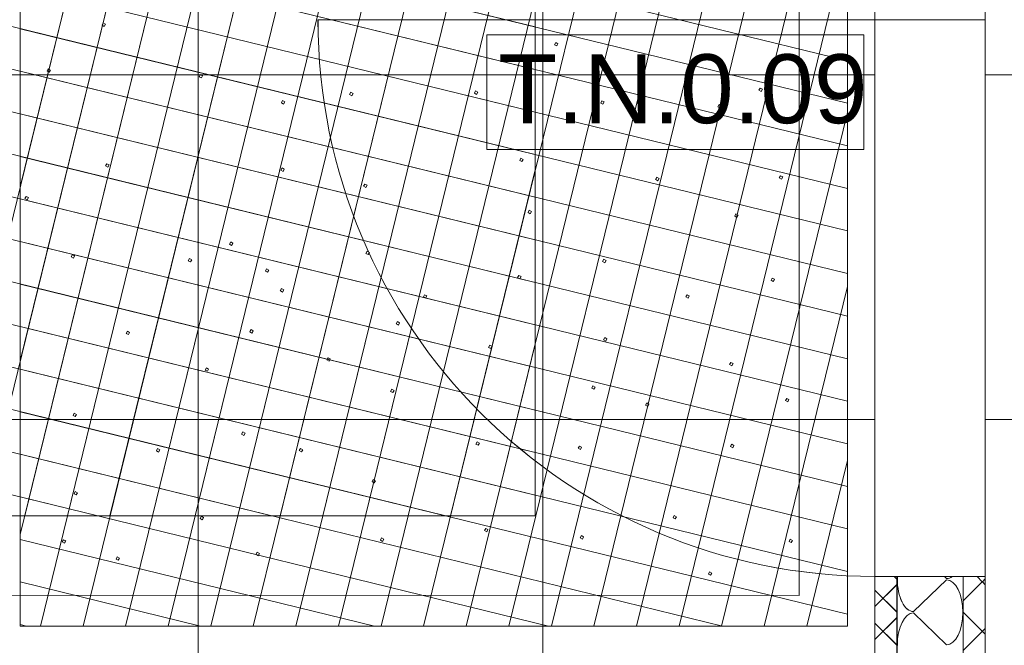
# Model space of a CAD drawing. Extents: x 229 to 926, y 37 to 878.
# Tile 190 of 201: x 522 to 558, y 697 to 719. Entities that reach past the tile are written whole.
import ezdxf
from ezdxf.lldxf.tags import DXFTag

# ---------------------------------------------------------------- set-up
doc = ezdxf.new("R2010")
doc.units = 0
doc.layers.get('0').update_dxf_attribs({"linetype": 'fein_strichliert', "lineweight": 13})
for name, color, linetype, lineweight in [('Axen', 7, 'Continuous', 25), ('Axen-A03CP9SWA9', 7, 'Continuous', 25), ('Beschriftung', 7, 'Continuous', 25), ('Beschriftung-A03CP9SUA9', 7, 'Continuous', 25), ('Bewegungsfläche', 7, 'Continuous', 25), ('Boden', 7, 'Continuous', 25), ('Boden-A03CP9SVA9', 7, 'Continuous', 25), ('Deckenspiegel', 7, 'Continuous', 25), ('Fullfläche', 7, 'Continuous', 25), ('Fullfläche-A03CP9SXA9', 7, 'Continuous', 25), ('Türen', 7, 'Continuous', 25), ('Türen-A03CP9T1A9', 7, 'Continuous', 25), ('Wände', 7, 'Continuous', 25), ('Wände-A03CP9T2A9', 7, 'Continuous', 25)]:
    doc.layers.add(name, color=color, linetype=linetype, lineweight=lineweight)
doc.styles.get("Standard").update_dxf_attribs({"font": 'arial.ttf'})
tags = doc.linetypes.add('ALL_S25', pattern=[0.001, 0, -0.001]).pattern_tags.tags
tags[6:7] = [DXFTag(74, 4), DXFTag(75, 0), DXFTag(340, '0'), DXFTag(46, 1.0), DXFTag(50, 0.0), DXFTag(44, 0.0), DXFTag(45, 0.0)]
tags[4:5] = [DXFTag(74, 4), DXFTag(75, 0), DXFTag(340, '0'), DXFTag(46, 1.0), DXFTag(50, 0.0), DXFTag(44, 0.0), DXFTag(45, 0.0)]
tags = doc.linetypes.add('ALL_S25-A03CP9T4A9', pattern=[0.001, 0, -0.001]).pattern_tags.tags
tags[6:7] = [DXFTag(74, 4), DXFTag(75, 0), DXFTag(340, '0'), DXFTag(46, 1.0), DXFTag(50, 0.0), DXFTag(44, 0.0), DXFTag(45, 0.0)]
tags[4:5] = [DXFTag(74, 4), DXFTag(75, 0), DXFTag(340, '0'), DXFTag(46, 1.0), DXFTag(50, 0.0), DXFTag(44, 0.0), DXFTag(45, 0.0)]
tags = doc.linetypes.add('fein_strichliert', pattern=[4, 1, -2, 1]).pattern_tags.tags
tags[8:9] = [DXFTag(74, 4), DXFTag(75, 0), DXFTag(340, '0'), DXFTag(46, 0.0), DXFTag(50, 0.0), DXFTag(44, 0.0), DXFTag(45, 0.0)]
tags[6:7] = [DXFTag(74, 4), DXFTag(75, 0), DXFTag(340, '0'), DXFTag(46, 0.0), DXFTag(50, 0.0), DXFTag(44, 0.0), DXFTag(45, 0.0)]
tags[4:5] = [DXFTag(74, 4), DXFTag(75, 0), DXFTag(340, '0'), DXFTag(46, 0.0), DXFTag(50, 0.0), DXFTag(44, 0.0), DXFTag(45, 0.0)]
tags = doc.linetypes.add('PUNKT2_S9', pattern=[0.001, 0, -0.001]).pattern_tags.tags
tags[6:7] = [DXFTag(74, 4), DXFTag(75, 0), DXFTag(340, '0'), DXFTag(46, 1.0), DXFTag(50, 0.0), DXFTag(44, 0.0), DXFTag(45, 0.0)]
tags[4:5] = [DXFTag(74, 4), DXFTag(75, 0), DXFTag(340, '0'), DXFTag(46, 1.0), DXFTag(50, 0.0), DXFTag(44, 0.0), DXFTag(45, 0.0)]
tags = doc.linetypes.add('PUNKT2_S9-A03CP9T5A9', pattern=[0.001, 0, -0.001]).pattern_tags.tags
tags[6:7] = [DXFTag(74, 4), DXFTag(75, 0), DXFTag(340, '0'), DXFTag(46, 1.0), DXFTag(50, 0.0), DXFTag(44, 0.0), DXFTag(45, 0.0)]
tags[4:5] = [DXFTag(74, 4), DXFTag(75, 0), DXFTag(340, '0'), DXFTag(46, 1.0), DXFTag(50, 0.0), DXFTag(44, 0.0), DXFTag(45, 0.0)]

# ---------------------------------------------------------------- blocks, each defined once
blk = doc.blocks.new('Referenz-A03CP9SSA9', base_point=(255.728, 65.704))
at = {"layer": 'Axen', "color": 0, "linetype": 'ALL_S25', "lineweight": -2, "ltscale": 0.13}
blk.add_line((552.834, 66.032), (552.834, 801.546), dxfattribs=at)
at = {"layer": 'Beschriftung', "color": 0, "lineweight": -2}
for p, q in [((538.755, 718.801), (538.754, 714.634)), ((552.426, 718.799), (538.755, 718.801)), ((552.426, 714.633), (552.426, 718.799)), ((538.754, 714.634), (552.426, 714.633))]:
    blk.add_line(p, q, dxfattribs=at)
at = {"layer": 'Bewegungsfläche', "color": 0, "lineweight": -2}
for p, q in [((518.912, 701.346), (526.253, 731.346)), ((520.456, 701.346), (527.797, 731.346)), ((522.001, 701.346), (529.341, 731.346)), ((523.545, 701.346), (530.886, 731.346)), ((525.089, 701.346), (532.43, 731.346)), ((526.634, 701.346), (533.974, 731.346)), ((528.178, 701.346), (535.518, 731.346)), ((529.722, 701.346), (537.063, 731.346)), ((531.266, 701.346), (538.607, 731.346)), ((532.811, 701.346), (540.151, 731.346)), ((540.514, 731.346), (540.514, 701.346)), ((521.834, 713.286), (525.274, 727.346)), ((521.834, 706.974), (526.818, 727.346)), ((521.834, 700.663), (528.363, 727.346)), ((521.834, 727.346), (521.834, 697.346)), ((522.566, 697.346), (529.907, 727.346)), ((524.11, 697.346), (531.451, 727.346)), ((525.655, 697.346), (532.995, 727.346)), ((527.199, 697.346), (534.54, 727.346)), ((528.743, 697.346), (536.084, 727.346)), ((530.287, 697.346), (537.628, 727.346)), ((531.832, 697.346), (539.172, 727.346)), ((533.376, 697.346), (540.717, 727.346)), ((534.92, 697.346), (542.261, 727.346)), ((536.464, 697.346), (543.805, 727.346)), ((538.009, 697.346), (545.349, 727.346)), ((539.553, 697.346), (546.894, 727.346)), ((541.097, 697.346), (548.438, 727.346)), ((542.642, 697.346), (549.982, 727.346)), ((544.186, 697.346), (551.526, 727.346)), ((551.834, 697.346), (551.834, 727.346)), ((510.514, 726.423), (540.514, 719.082)), ((534.355, 701.346), (540.514, 726.517)), ((521.834, 725.197), (551.834, 717.857)), ((510.514, 724.878), (540.514, 717.538)), ((521.834, 723.653), (551.834, 716.312)), ((510.514, 723.334), (540.514, 715.994)), ((521.834, 722.109), (551.834, 714.768)), ((545.73, 697.346), (551.834, 722.291)), ((510.514, 721.79), (540.514, 714.449)), ((521.834, 720.564), (551.834, 713.224)), ((510.514, 720.246), (540.514, 712.905)), ((535.899, 701.346), (540.514, 720.206)), ((521.834, 719.02), (551.834, 711.68)), ((510.514, 718.701), (540.514, 711.361)), ((521.834, 717.476), (551.834, 710.135)), ((510.514, 717.157), (540.514, 709.817)), ((521.834, 715.932), (551.834, 708.591)), ((547.274, 697.346), (551.834, 715.98)), ((510.514, 715.613), (540.514, 708.272)), ((521.834, 714.387), (551.834, 707.047)), ((510.514, 714.069), (540.514, 706.728)), ((537.443, 701.346), (540.514, 713.895)), ((521.834, 712.843), (551.834, 705.503)), ((510.514, 712.525), (540.514, 705.184)), ((521.834, 711.299), (551.834, 703.958)), ((510.514, 710.98), (540.514, 703.64)), ((521.834, 709.755), (551.834, 702.414)), ((548.819, 697.346), (551.834, 709.669)), ((510.514, 709.436), (540.514, 702.095)), ((521.834, 708.21), (551.834, 700.87)), ((510.514, 707.892), (537.265, 701.346)), ((538.988, 701.346), (540.514, 707.583)), ((521.834, 706.666), (551.834, 699.326)), ((510.514, 706.348), (530.954, 701.346)), ((521.834, 705.122), (551.834, 697.781)), ((510.514, 704.803), (524.643, 701.346)), ((521.834, 703.578), (547.301, 697.346)), ((550.363, 697.346), (551.834, 703.357)), ((521.834, 702.033), (540.99, 697.346)), ((540.514, 701.346), (510.514, 701.346)), ((521.834, 700.489), (534.679, 697.346)), ((521.834, 698.945), (528.368, 697.346)), ((521.834, 697.401), (522.056, 697.346)), ((521.834, 697.346), (551.834, 697.346))]:
    blk.add_line(p, q, dxfattribs=at)
at = {"layer": 'Boden', "color": 0, "lineweight": -2}
for p, q in [((550.089, 728.458), (550.085, 698.458)), ((524.8, 719.146), (524.844, 719.227)), ((524.881, 719.102), (524.8, 719.146)), ((524.844, 719.227), (524.925, 719.183)), ((524.925, 719.183), (524.881, 719.102)), ((541.21, 718.439), (541.254, 718.52)), ((541.29, 718.395), (541.21, 718.439)), ((541.254, 718.52), (541.335, 718.475)), ((541.335, 718.475), (541.29, 718.395)), ((522.805, 717.483), (522.849, 717.564)), ((522.886, 717.439), (522.805, 717.483)), ((522.849, 717.564), (522.93, 717.519)), ((522.93, 717.519), (522.886, 717.439)), ((528.323, 717.275), (528.367, 717.356)), ((528.403, 717.231), (528.323, 717.275)), ((528.367, 717.356), (528.447, 717.311)), ((528.447, 717.311), (528.403, 717.231)), ((538.306, 716.678), (538.35, 716.759)), ((538.35, 716.759), (538.431, 716.715)), ((548.627, 716.784), (548.671, 716.865)), ((548.707, 716.74), (548.627, 716.784)), ((548.671, 716.865), (548.752, 716.82)), ((548.752, 716.82), (548.707, 716.74)), ((531.305, 716.33), (531.349, 716.411)), ((531.349, 716.411), (531.43, 716.366)), ((533.779, 716.633), (533.823, 716.713)), ((533.859, 716.589), (533.779, 716.633)), ((533.823, 716.713), (533.904, 716.669)), ((533.904, 716.669), (533.859, 716.589)), ((538.387, 716.634), (538.306, 716.678)), ((538.431, 716.715), (538.387, 716.634)), ((542.887, 716.323), (542.932, 716.404)), ((542.932, 716.404), (543.012, 716.36)), ((531.385, 716.286), (531.305, 716.33)), ((531.43, 716.366), (531.385, 716.286)), ((542.968, 716.279), (542.887, 716.323)), ((543.012, 716.36), (542.968, 716.279)), ((547.135, 716.184), (547.179, 716.264)), ((547.216, 716.139), (547.135, 716.184)), ((547.179, 716.264), (547.26, 716.22)), ((547.26, 716.22), (547.216, 716.139)), ((549.931, 715.809), (549.975, 715.89)), ((550.011, 715.765), (549.931, 715.809)), ((549.975, 715.89), (550.056, 715.846)), ((550.056, 715.846), (550.011, 715.765)), ((539.952, 714.241), (539.996, 714.322)), ((539.996, 714.322), (540.077, 714.277)), ((540.077, 714.277), (540.032, 714.197)), ((524.931, 714.04), (524.975, 714.12)), ((525.011, 713.995), (524.931, 714.04)), ((524.975, 714.12), (525.056, 714.076)), ((525.056, 714.076), (525.011, 713.995)), ((531.286, 713.888), (531.33, 713.968)), ((531.366, 713.844), (531.286, 713.888)), ((531.33, 713.968), (531.411, 713.924)), ((531.411, 713.924), (531.366, 713.844)), ((540.032, 714.197), (539.952, 714.241)), ((544.881, 713.55), (544.925, 713.63)), ((544.961, 713.505), (544.881, 713.55)), ((544.925, 713.63), (545.006, 713.586)), ((545.006, 713.586), (544.961, 713.505)), ((549.364, 713.603), (549.408, 713.684)), ((549.445, 713.559), (549.364, 713.603)), ((549.408, 713.684), (549.489, 713.64)), ((549.489, 713.64), (549.445, 713.559)), ((534.289, 713.303), (534.333, 713.383)), ((534.369, 713.259), (534.289, 713.303)), ((534.333, 713.383), (534.413, 713.339)), ((534.413, 713.339), (534.369, 713.259)), ((522.005, 712.856), (522.049, 712.936)), ((522.086, 712.812), (522.005, 712.856)), ((522.049, 712.936), (522.13, 712.892)), ((522.13, 712.892), (522.086, 712.812)), ((540.252, 712.35), (540.296, 712.43)), ((540.332, 712.305), (540.252, 712.35)), ((540.296, 712.43), (540.377, 712.386)), ((540.377, 712.386), (540.332, 712.305)), ((547.747, 712.217), (547.791, 712.297)), ((547.827, 712.173), (547.747, 712.217)), ((547.791, 712.297), (547.872, 712.253)), ((547.872, 712.253), (547.827, 712.173)), ((529.422, 711.201), (529.466, 711.281)), ((529.503, 711.156), (529.422, 711.201)), ((529.466, 711.281), (529.547, 711.237)), ((529.547, 711.237), (529.503, 711.156)), ((523.682, 710.74), (523.727, 710.821)), ((523.763, 710.696), (523.682, 710.74)), ((523.727, 710.821), (523.807, 710.776)), ((523.807, 710.776), (523.763, 710.696)), ((527.93, 710.6), (527.975, 710.681)), ((527.975, 710.681), (528.055, 710.637)), ((534.371, 710.869), (534.416, 710.95)), ((534.452, 710.825), (534.371, 710.869)), ((534.416, 710.95), (534.496, 710.905)), ((534.496, 710.905), (534.452, 710.825)), ((528.011, 710.556), (527.93, 710.6)), ((528.055, 710.637), (528.011, 710.556)), ((542.955, 710.574), (542.999, 710.654)), ((543.036, 710.529), (542.955, 710.574)), ((542.999, 710.654), (543.08, 710.61)), ((543.08, 710.61), (543.036, 710.529)), ((530.726, 710.226), (530.77, 710.306)), ((530.807, 710.182), (530.726, 710.226)), ((530.77, 710.306), (530.851, 710.262)), ((530.851, 710.262), (530.807, 710.182)), ((539.875, 709.991), (539.92, 710.071)), ((539.956, 709.946), (539.875, 709.991)), ((539.92, 710.071), (540, 710.027)), ((540, 710.027), (539.956, 709.946)), ((549.068, 709.893), (549.112, 709.974)), ((549.112, 709.974), (549.193, 709.93)), ((549.149, 709.849), (549.068, 709.893)), ((549.193, 709.93), (549.149, 709.849)), ((531.268, 709.509), (531.312, 709.589)), ((531.348, 709.464), (531.268, 709.509)), ((531.312, 709.589), (531.393, 709.545)), ((531.393, 709.545), (531.348, 709.464)), ((536.456, 709.288), (536.5, 709.369)), ((536.536, 709.244), (536.456, 709.288)), ((536.5, 709.369), (536.58, 709.324)), ((536.58, 709.324), (536.536, 709.244)), ((545.975, 709.285), (546.019, 709.366)), ((546.055, 709.241), (545.975, 709.285)), ((546.019, 709.366), (546.1, 709.322)), ((546.1, 709.322), (546.055, 709.241)), ((535.468, 708.314), (535.513, 708.394)), ((535.549, 708.269), (535.468, 708.314)), ((535.513, 708.394), (535.593, 708.35)), ((535.593, 708.35), (535.549, 708.269)), ((525.676, 707.966), (525.72, 708.047)), ((525.757, 707.922), (525.676, 707.966)), ((525.72, 708.047), (525.801, 708.003)), ((525.801, 708.003), (525.757, 707.922)), ((530.159, 708.02), (530.204, 708.101)), ((530.24, 707.976), (530.159, 708.02)), ((530.204, 708.101), (530.284, 708.056)), ((530.284, 708.056), (530.24, 707.976)), ((538.821, 707.456), (538.866, 707.536)), ((538.866, 707.536), (538.946, 707.492)), ((538.946, 707.492), (538.902, 707.411)), ((542.99, 707.73), (543.035, 707.811)), ((543.071, 707.686), (542.99, 707.73)), ((543.035, 707.811), (543.115, 707.767)), ((543.115, 707.767), (543.071, 707.686)), ((538.902, 707.411), (538.821, 707.456)), ((532.955, 707), (533, 707.081)), ((533.036, 706.956), (532.955, 707)), ((533, 707.081), (533.08, 707.036)), ((533.08, 707.036), (533.036, 706.956)), ((547.563, 706.831), (547.607, 706.912)), ((547.644, 706.787), (547.563, 706.831)), ((547.607, 706.912), (547.688, 706.868)), ((547.688, 706.868), (547.644, 706.787)), ((528.542, 706.633), (528.586, 706.714)), ((528.623, 706.589), (528.542, 706.633)), ((528.586, 706.714), (528.667, 706.67)), ((528.667, 706.67), (528.623, 706.589)), ((542.562, 705.981), (542.606, 706.062)), ((542.606, 706.062), (542.686, 706.018)), ((535.265, 705.86), (535.31, 705.94)), ((535.346, 705.815), (535.265, 705.86)), ((535.31, 705.94), (535.39, 705.896)), ((535.39, 705.896), (535.346, 705.815)), ((542.642, 705.937), (542.562, 705.981)), ((542.686, 706.018), (542.642, 705.937)), ((544.512, 705.361), (544.556, 705.442)), ((544.593, 705.317), (544.512, 705.361)), ((544.556, 705.442), (544.637, 705.397)), ((544.637, 705.397), (544.593, 705.317)), ((549.588, 705.525), (549.633, 705.605)), ((549.669, 705.48), (549.588, 705.525)), ((549.633, 705.605), (549.713, 705.561)), ((549.713, 705.561), (549.669, 705.48)), ((523.75, 704.99), (523.795, 705.071)), ((523.831, 704.946), (523.75, 704.99)), ((523.795, 705.071), (523.875, 705.027)), ((523.875, 705.027), (523.831, 704.946)), ((529.863, 704.31), (529.908, 704.39)), ((529.944, 704.266), (529.863, 704.31)), ((529.908, 704.39), (529.988, 704.346)), ((529.988, 704.346), (529.944, 704.266)), ((538.362, 703.948), (538.406, 704.029)), ((538.443, 703.904), (538.362, 703.948)), ((538.406, 704.029), (538.487, 703.984)), ((538.487, 703.984), (538.443, 703.904)), ((547.593, 703.862), (547.638, 703.942)), ((547.638, 703.942), (547.718, 703.898)), ((547.718, 703.898), (547.674, 703.817)), ((526.77, 703.702), (526.814, 703.783)), ((526.85, 703.658), (526.77, 703.702)), ((526.814, 703.783), (526.895, 703.738)), ((526.895, 703.738), (526.85, 703.658)), ((531.954, 703.71), (531.998, 703.79)), ((532.035, 703.665), (531.954, 703.71)), ((531.998, 703.79), (532.079, 703.746)), ((532.079, 703.746), (532.035, 703.665)), ((542.072, 703.798), (542.116, 703.878)), ((542.152, 703.753), (542.072, 703.798)), ((542.116, 703.878), (542.196, 703.834)), ((542.196, 703.834), (542.152, 703.753)), ((547.674, 703.817), (547.593, 703.862)), ((534.594, 702.582), (534.638, 702.662)), ((534.674, 702.537), (534.594, 702.582)), ((534.638, 702.662), (534.719, 702.618)), ((534.719, 702.618), (534.674, 702.537)), ((523.785, 702.147), (523.83, 702.228)), ((523.866, 702.103), (523.785, 702.147)), ((523.83, 702.228), (523.91, 702.183)), ((523.91, 702.183), (523.866, 702.103)), ((528.358, 701.248), (528.402, 701.328)), ((528.439, 701.204), (528.358, 701.248)), ((528.402, 701.328), (528.483, 701.284)), ((528.483, 701.284), (528.439, 701.204)), ((545.512, 701.278), (545.556, 701.358)), ((545.592, 701.234), (545.512, 701.278)), ((545.556, 701.358), (545.637, 701.314)), ((545.637, 701.314), (545.592, 701.234)), ((538.671, 700.809), (538.715, 700.89)), ((538.751, 700.765), (538.671, 700.809)), ((538.715, 700.89), (538.795, 700.846)), ((538.795, 700.846), (538.751, 700.765)), ((523.357, 700.398), (523.401, 700.478)), ((523.437, 700.354), (523.357, 700.398)), ((523.401, 700.478), (523.482, 700.434)), ((523.482, 700.434), (523.437, 700.354)), ((534.898, 700.462), (534.942, 700.543)), ((534.978, 700.418), (534.898, 700.462)), ((534.942, 700.543), (535.022, 700.499)), ((535.022, 700.499), (534.978, 700.418)), ((542.142, 700.548), (542.186, 700.629)), ((542.222, 700.504), (542.142, 700.548)), ((542.186, 700.629), (542.267, 700.584)), ((542.267, 700.584), (542.222, 700.504)), ((549.719, 700.418), (549.763, 700.499)), ((549.8, 700.374), (549.719, 700.418)), ((549.763, 700.499), (549.844, 700.454)), ((549.844, 700.454), (549.8, 700.374)), ((530.383, 699.941), (530.428, 700.022)), ((530.428, 700.022), (530.508, 699.978)), ((530.508, 699.978), (530.464, 699.897)), ((525.307, 699.778), (525.352, 699.858)), ((525.388, 699.733), (525.307, 699.778)), ((525.352, 699.858), (525.432, 699.814)), ((525.432, 699.814), (525.388, 699.733)), ((530.464, 699.897), (530.383, 699.941)), ((546.793, 699.234), (546.838, 699.315)), ((546.838, 699.315), (546.918, 699.271)), ((546.918, 699.271), (546.874, 699.19)), ((546.874, 699.19), (546.793, 699.234)), ((550.085, 698.458), (506.085, 698.463))]:
    blk.add_line(p, q, dxfattribs=at)
at = {"layer": 'Fullfläche', "color": 0, "lineweight": -2}
for p, q in [((553.634, 699.049), (553.536, 699.146)), ((554.234, 697.87), (555.434, 699.022)), ((555.434, 699.07), (555.354, 699.146)), ((556.728, 698.952), (556.034, 698.258)), ((556.728, 698.956), (556.537, 699.146)), ((556.834, 699.059), (556.73, 698.956)), ((556.834, 698.848), (556.73, 698.952)), ((553.634, 698.858), (552.834, 698.059)), ((553.634, 697.849), (552.834, 698.649)), ((555.434, 696.67), (554.234, 697.822)), ((556.728, 697.156), (556.034, 697.849)), ((553.634, 697.658), (552.834, 696.859)), ((553.634, 696.649), (552.834, 697.449)), ((556.728, 697.152), (556.034, 696.458)), ((556.834, 697.259), (556.73, 697.156)), ((556.834, 697.048), (556.73, 697.152))]:
    blk.add_line(p, q, dxfattribs=at)
for centre, start_param, end_param in [((554.234, 699.046), 1.485627, 1.570796), ((554.234, 699.046), 1.570796, 3.141593), ((555.434, 700.246), 3.141593, 3.50313), ((555.434, 697.846), 3.141593, 6.283185), ((554.234, 696.646), 0, 1.570796)]:
    blk.add_ellipse(centre, major_axis=(0, 1.176), ratio=0.5, start_param=start_param, end_param=end_param, dxfattribs=at)
at = {"layer": 'Türen', "color": 0, "lineweight": -2}
blk.add_line((552.834, 719.346), (532.634, 719.346), dxfattribs=at)
at = {"layer": 'Türen', "color": 0, "linetype": 'PUNKT2_S9', "lineweight": -2, "ltscale": 0.13}
for p, q in [((552.834, 719.346), (552.834, 699.146)), ((556.834, 699.146), (556.834, 719.346))]:
    blk.add_line(p, q, dxfattribs=at)
at = {"layer": 'Türen', "color": 0, "lineweight": -2}
blk.add_ellipse((552.834, 719.346), major_axis=(-20.2, 0), ratio=1, start_param=0, end_param=1.570796, dxfattribs=at)
at = {"layer": 'Wände', "color": 0, "lineweight": -2}
for p, q in [((552.834, 719.346), (552.834, 729.346)), ((556.834, 719.346), (556.834, 729.346)), ((556.834, 719.346), (552.834, 719.346)), ((556.834, 699.146), (552.834, 699.146)), ((552.834, 667.846), (552.834, 699.146)), ((553.634, 667.846), (553.634, 699.146)), ((556.034, 667.846), (556.034, 699.146)), ((556.834, 667.846), (556.834, 699.146))]:
    blk.add_line(p, q, dxfattribs=at)
at = {"layer": 'Beschriftung', "color": 0, "lineweight": -2, "insert": (539.171, 718.091), "char_height": 2.5, "attachment_point": 1, "rotation": 359.9932}
blk.add_mtext('{\\fArial;T.N.0.09}', dxfattribs=at)
blk = doc.blocks.new('Referenz-A03CP9T9A9', base_point=(255.728, 65.706))
at = {"layer": 'Axen-A03CP9SWA9', "color": 0, "linetype": 'ALL_S25-A03CP9T4A9', "lineweight": -2, "ltscale": 0.13}
blk.add_line((552.833, 66.032), (552.833, 801.546), dxfattribs=at)
at = {"layer": 'Beschriftung-A03CP9SUA9', "color": 0, "lineweight": -2}
for p, q in [((552.426, 718.799), (538.754, 718.801)), ((538.754, 718.801), (538.754, 714.634)), ((552.425, 714.633), (552.426, 718.799)), ((538.754, 714.634), (552.425, 714.633))]:
    blk.add_line(p, q, dxfattribs=at)
at = {"layer": 'Boden-A03CP9SVA9', "color": 0, "lineweight": -2}
for p, q in [((550.088, 728.458), (550.084, 698.458)), ((524.8, 719.146), (524.844, 719.227)), ((524.88, 719.102), (524.8, 719.146)), ((524.844, 719.227), (524.925, 719.183)), ((524.925, 719.183), (524.88, 719.102)), ((541.21, 718.439), (541.254, 718.52)), ((541.29, 718.395), (541.21, 718.439)), ((541.254, 718.52), (541.334, 718.476)), ((541.334, 718.476), (541.29, 718.395)), ((522.805, 717.483), (522.849, 717.564)), ((522.885, 717.439), (522.805, 717.483)), ((522.849, 717.564), (522.93, 717.519)), ((522.93, 717.519), (522.885, 717.439)), ((528.322, 717.275), (528.366, 717.356)), ((528.403, 717.231), (528.322, 717.275)), ((528.366, 717.356), (528.447, 717.311)), ((528.447, 717.311), (528.403, 717.231)), ((538.306, 716.679), (538.35, 716.759)), ((538.35, 716.759), (538.43, 716.715)), ((548.627, 716.784), (548.671, 716.865)), ((548.707, 716.74), (548.627, 716.784)), ((548.671, 716.865), (548.751, 716.82)), ((548.751, 716.82), (548.707, 716.74)), ((531.304, 716.33), (531.349, 716.411)), ((531.349, 716.411), (531.429, 716.367)), ((533.778, 716.633), (533.823, 716.713)), ((533.859, 716.589), (533.778, 716.633)), ((533.823, 716.713), (533.903, 716.669)), ((533.903, 716.669), (533.859, 716.589)), ((538.386, 716.634), (538.306, 716.679)), ((538.43, 716.715), (538.386, 716.634)), ((542.887, 716.323), (542.931, 716.404)), ((542.931, 716.404), (543.012, 716.36)), ((531.385, 716.286), (531.304, 716.33)), ((531.429, 716.367), (531.385, 716.286)), ((542.967, 716.279), (542.887, 716.323)), ((543.012, 716.36), (542.967, 716.279)), ((547.135, 716.184), (547.179, 716.264)), ((547.215, 716.139), (547.135, 716.184)), ((547.179, 716.264), (547.26, 716.22)), ((547.26, 716.22), (547.215, 716.139)), ((549.93, 715.809), (549.975, 715.89)), ((550.011, 715.765), (549.93, 715.809)), ((549.975, 715.89), (550.055, 715.846)), ((550.055, 715.846), (550.011, 715.765)), ((539.952, 714.241), (539.996, 714.322)), ((539.996, 714.322), (540.076, 714.277)), ((540.076, 714.277), (540.032, 714.197)), ((524.931, 714.04), (524.975, 714.12)), ((525.011, 713.995), (524.931, 714.04)), ((524.975, 714.12), (525.055, 714.076)), ((525.055, 714.076), (525.011, 713.995)), ((531.286, 713.888), (531.33, 713.968)), ((531.366, 713.844), (531.286, 713.888)), ((531.33, 713.968), (531.41, 713.924)), ((531.41, 713.924), (531.366, 713.844)), ((540.032, 714.197), (539.952, 714.241)), ((544.88, 713.55), (544.925, 713.63)), ((544.961, 713.505), (544.88, 713.55)), ((544.925, 713.63), (545.005, 713.586)), ((545.005, 713.586), (544.961, 713.505)), ((549.364, 713.603), (549.408, 713.684)), ((549.444, 713.559), (549.364, 713.603)), ((549.408, 713.684), (549.489, 713.64)), ((549.489, 713.64), (549.444, 713.559)), ((534.288, 713.303), (534.333, 713.383)), ((534.369, 713.259), (534.288, 713.303)), ((534.333, 713.383), (534.413, 713.339)), ((534.413, 713.339), (534.369, 713.259)), ((522.005, 712.856), (522.049, 712.936)), ((522.085, 712.812), (522.005, 712.856)), ((522.049, 712.936), (522.13, 712.892)), ((522.13, 712.892), (522.085, 712.812)), ((540.251, 712.35), (540.296, 712.43)), ((540.332, 712.305), (540.251, 712.35)), ((540.296, 712.43), (540.376, 712.386)), ((540.376, 712.386), (540.332, 712.305)), ((547.747, 712.217), (547.791, 712.297)), ((547.827, 712.173), (547.747, 712.217)), ((547.791, 712.297), (547.871, 712.253)), ((547.871, 712.253), (547.827, 712.173)), ((529.422, 711.201), (529.466, 711.281)), ((529.502, 711.156), (529.422, 711.201)), ((529.466, 711.281), (529.547, 711.237)), ((529.547, 711.237), (529.502, 711.156)), ((523.682, 710.74), (523.726, 710.821)), ((523.763, 710.696), (523.682, 710.74)), ((523.726, 710.821), (523.807, 710.776)), ((523.807, 710.776), (523.763, 710.696)), ((527.93, 710.6), (527.974, 710.681)), ((527.974, 710.681), (528.055, 710.637)), ((534.371, 710.869), (534.415, 710.95)), ((534.452, 710.825), (534.371, 710.869)), ((534.415, 710.95), (534.496, 710.905)), ((534.496, 710.905), (534.452, 710.825)), ((528.011, 710.556), (527.93, 710.6)), ((528.055, 710.637), (528.011, 710.556)), ((542.955, 710.574), (542.999, 710.654)), ((543.035, 710.529), (542.955, 710.574)), ((542.999, 710.654), (543.08, 710.61)), ((543.08, 710.61), (543.035, 710.529)), ((530.726, 710.226), (530.77, 710.307)), ((530.806, 710.182), (530.726, 710.226)), ((530.77, 710.307), (530.851, 710.262)), ((530.851, 710.262), (530.806, 710.182)), ((539.875, 709.991), (539.919, 710.071)), ((539.956, 709.947), (539.875, 709.991)), ((539.919, 710.071), (540, 710.027)), ((540, 710.027), (539.956, 709.947)), ((549.068, 709.893), (549.112, 709.974)), ((549.112, 709.974), (549.193, 709.93)), ((549.148, 709.849), (549.068, 709.893)), ((549.193, 709.93), (549.148, 709.849)), ((531.267, 709.509), (531.312, 709.589)), ((531.348, 709.464), (531.267, 709.509)), ((531.312, 709.589), (531.392, 709.545)), ((531.392, 709.545), (531.348, 709.464)), ((536.455, 709.288), (536.5, 709.369)), ((536.536, 709.244), (536.455, 709.288)), ((536.5, 709.369), (536.58, 709.324)), ((536.58, 709.324), (536.536, 709.244)), ((545.974, 709.286), (546.019, 709.366)), ((546.055, 709.241), (545.974, 709.286)), ((546.019, 709.366), (546.099, 709.322)), ((546.099, 709.322), (546.055, 709.241)), ((535.468, 708.314), (535.512, 708.394)), ((535.549, 708.27), (535.468, 708.314)), ((535.512, 708.394), (535.593, 708.35)), ((535.593, 708.35), (535.549, 708.27)), ((525.676, 707.966), (525.72, 708.047)), ((525.756, 707.922), (525.676, 707.966)), ((525.72, 708.047), (525.801, 708.003)), ((525.801, 708.003), (525.756, 707.922)), ((530.159, 708.02), (530.203, 708.101)), ((530.239, 707.976), (530.159, 708.02)), ((530.203, 708.101), (530.284, 708.056)), ((530.284, 708.056), (530.239, 707.976)), ((538.821, 707.456), (538.865, 707.536)), ((538.865, 707.536), (538.946, 707.492)), ((538.946, 707.492), (538.901, 707.412)), ((542.99, 707.731), (543.034, 707.811)), ((543.07, 707.686), (542.99, 707.731)), ((543.034, 707.811), (543.115, 707.767)), ((543.115, 707.767), (543.07, 707.686)), ((538.901, 707.412), (538.821, 707.456)), ((532.955, 707), (532.999, 707.081)), ((533.035, 706.956), (532.955, 707)), ((532.999, 707.081), (533.08, 707.036)), ((533.08, 707.036), (533.035, 706.956)), ((547.563, 706.831), (547.607, 706.912)), ((547.643, 706.787), (547.563, 706.831)), ((547.607, 706.912), (547.688, 706.868)), ((547.688, 706.868), (547.643, 706.787)), ((528.542, 706.633), (528.586, 706.714)), ((528.622, 706.589), (528.542, 706.633)), ((528.586, 706.714), (528.667, 706.67)), ((528.667, 706.67), (528.622, 706.589)), ((542.561, 705.981), (542.605, 706.062)), ((542.605, 706.062), (542.686, 706.018)), ((535.265, 705.86), (535.309, 705.94)), ((535.346, 705.815), (535.265, 705.86)), ((535.309, 705.94), (535.39, 705.896)), ((535.39, 705.896), (535.346, 705.815)), ((542.642, 705.937), (542.561, 705.981)), ((542.686, 706.018), (542.642, 705.937)), ((544.512, 705.361), (544.556, 705.442)), ((544.592, 705.317), (544.512, 705.361)), ((544.556, 705.442), (544.637, 705.397)), ((544.637, 705.397), (544.592, 705.317)), ((549.588, 705.525), (549.632, 705.605)), ((549.669, 705.48), (549.588, 705.525)), ((549.632, 705.605), (549.713, 705.561)), ((549.713, 705.561), (549.669, 705.48)), ((523.75, 704.99), (523.794, 705.071)), ((523.83, 704.946), (523.75, 704.99)), ((523.794, 705.071), (523.875, 705.027)), ((523.875, 705.027), (523.83, 704.946)), ((529.863, 704.31), (529.907, 704.39)), ((529.943, 704.266), (529.863, 704.31)), ((529.907, 704.39), (529.988, 704.346)), ((529.988, 704.346), (529.943, 704.266)), ((538.362, 703.948), (538.406, 704.029)), ((538.442, 703.904), (538.362, 703.948)), ((538.406, 704.029), (538.487, 703.984)), ((538.487, 703.984), (538.442, 703.904)), ((547.593, 703.862), (547.637, 703.942)), ((547.637, 703.942), (547.718, 703.898)), ((547.718, 703.898), (547.674, 703.817)), ((526.77, 703.702), (526.814, 703.783)), ((526.85, 703.658), (526.77, 703.702)), ((526.814, 703.783), (526.894, 703.738)), ((526.894, 703.738), (526.85, 703.658)), ((531.954, 703.71), (531.998, 703.79)), ((532.034, 703.665), (531.954, 703.71)), ((531.998, 703.79), (532.078, 703.746)), ((532.078, 703.746), (532.034, 703.665)), ((542.071, 703.798), (542.116, 703.878)), ((542.152, 703.753), (542.071, 703.798)), ((542.116, 703.878), (542.196, 703.834)), ((542.196, 703.834), (542.152, 703.753)), ((547.674, 703.817), (547.593, 703.862)), ((534.593, 702.582), (534.638, 702.662)), ((534.674, 702.538), (534.593, 702.582)), ((534.638, 702.662), (534.718, 702.618)), ((534.718, 702.618), (534.674, 702.538)), ((523.785, 702.147), (523.829, 702.228)), ((523.866, 702.103), (523.785, 702.147)), ((523.829, 702.228), (523.91, 702.183)), ((523.91, 702.183), (523.866, 702.103)), ((528.358, 701.248), (528.402, 701.329)), ((528.438, 701.204), (528.358, 701.248)), ((528.402, 701.329), (528.483, 701.284)), ((528.483, 701.284), (528.438, 701.204)), ((545.512, 701.278), (545.556, 701.358)), ((545.592, 701.234), (545.512, 701.278)), ((545.556, 701.358), (545.636, 701.314)), ((545.636, 701.314), (545.592, 701.234)), ((538.67, 700.809), (538.715, 700.89)), ((538.751, 700.765), (538.67, 700.809)), ((538.715, 700.89), (538.795, 700.846)), ((538.795, 700.846), (538.751, 700.765)), ((523.356, 700.398), (523.401, 700.478)), ((523.437, 700.354), (523.356, 700.398)), ((523.401, 700.478), (523.481, 700.434)), ((523.481, 700.434), (523.437, 700.354)), ((534.897, 700.462), (534.941, 700.543)), ((534.978, 700.418), (534.897, 700.462)), ((534.941, 700.543), (535.022, 700.499)), ((535.022, 700.499), (534.978, 700.418)), ((542.141, 700.548), (542.186, 700.629)), ((542.222, 700.504), (542.141, 700.548)), ((542.186, 700.629), (542.266, 700.584)), ((542.266, 700.584), (542.222, 700.504)), ((549.719, 700.418), (549.763, 700.499)), ((549.799, 700.374), (549.719, 700.418)), ((549.763, 700.499), (549.844, 700.455)), ((549.844, 700.455), (549.799, 700.374)), ((530.383, 699.942), (530.427, 700.022)), ((530.427, 700.022), (530.508, 699.978)), ((530.508, 699.978), (530.464, 699.897)), ((525.307, 699.778), (525.351, 699.858)), ((525.388, 699.734), (525.307, 699.778)), ((525.351, 699.858), (525.432, 699.814)), ((525.432, 699.814), (525.388, 699.734)), ((530.464, 699.897), (530.383, 699.942)), ((546.793, 699.234), (546.837, 699.315)), ((546.837, 699.315), (546.918, 699.271)), ((546.918, 699.271), (546.873, 699.19)), ((546.873, 699.19), (546.793, 699.234)), ((550.084, 698.458), (506.084, 698.463))]:
    blk.add_line(p, q, dxfattribs=at)
at = {"layer": 'Deckenspiegel', "color": 0, "lineweight": -2}
for p, q in [((528.284, 667.846), (528.283, 729.346)), ((540.783, 667.846), (540.783, 729.346)), ((552.833, 729.346), (552.834, 667.847)), ((556.833, 667.846), (556.833, 729.346)), ((491.233, 717.346), (552.833, 717.346)), ((556.833, 717.346), (612.184, 717.346)), ((491.233, 704.846), (552.833, 704.846)), ((556.833, 704.846), (612.184, 704.846))]:
    blk.add_line(p, q, dxfattribs=at)
at = {"layer": 'Fullfläche-A03CP9SXA9', "color": 0, "lineweight": -2}
for p, q in [((553.633, 699.049), (553.536, 699.146)), ((554.233, 697.87), (555.433, 699.022)), ((555.433, 699.07), (555.354, 699.146)), ((556.728, 698.952), (556.033, 698.258)), ((556.728, 698.956), (556.537, 699.146)), ((556.833, 699.059), (556.73, 698.956)), ((556.833, 698.848), (556.73, 698.952)), ((553.633, 698.858), (552.833, 698.059)), ((553.633, 697.849), (552.833, 698.649)), ((555.433, 696.67), (554.233, 697.822)), ((556.728, 697.156), (556.033, 697.849)), ((553.633, 697.658), (552.833, 696.859)), ((553.633, 696.65), (552.833, 697.449)), ((556.728, 697.152), (556.033, 696.458)), ((556.833, 697.259), (556.73, 697.156)), ((556.833, 697.048), (556.73, 697.152))]:
    blk.add_line(p, q, dxfattribs=at)
for centre, start_param, end_param in [((554.233, 699.046), 1.485627, 1.570796), ((554.233, 699.046), 1.570796, 3.141593), ((555.433, 700.246), 3.141593, 3.50313), ((555.433, 697.846), 3.141593, 6.283185), ((554.233, 696.646), 0, 1.570796)]:
    blk.add_ellipse(centre, major_axis=(0, 1.176), ratio=0.5, start_param=start_param, end_param=end_param, dxfattribs=at)
at = {"layer": 'Türen-A03CP9T1A9', "color": 0, "lineweight": -2}
blk.add_line((552.833, 719.346), (532.633, 719.346), dxfattribs=at)
at = {"layer": 'Türen-A03CP9T1A9', "color": 0, "linetype": 'PUNKT2_S9-A03CP9T5A9', "lineweight": -2, "ltscale": 0.13}
for p, q in [((552.833, 719.346), (552.833, 699.146)), ((556.833, 699.146), (556.833, 719.346))]:
    blk.add_line(p, q, dxfattribs=at)
at = {"layer": 'Türen-A03CP9T1A9', "color": 0, "lineweight": -2}
blk.add_ellipse((552.833, 719.346), major_axis=(-20.2, 0), ratio=1, start_param=0, end_param=1.570796, dxfattribs=at)
at = {"layer": 'Wände-A03CP9T2A9', "color": 0, "lineweight": -2}
for p, q in [((552.833, 719.346), (552.833, 729.346)), ((556.833, 719.346), (556.833, 729.346)), ((556.833, 719.346), (552.833, 719.346)), ((556.833, 699.146), (552.833, 699.146)), ((552.833, 667.846), (552.833, 699.146)), ((553.633, 667.847), (553.633, 699.146)), ((556.033, 667.846), (556.033, 699.146)), ((556.833, 667.846), (556.833, 699.146))]:
    blk.add_line(p, q, dxfattribs=at)
at = {"layer": 'Beschriftung-A03CP9SUA9', "color": 0, "lineweight": -2, "insert": (539.171, 718.091), "char_height": 2.49999, "attachment_point": 1, "rotation": 359.9932}
blk.add_mtext('{\\fArial;T.N.0.09}', dxfattribs=at)

msp = doc.modelspace()

# ---------------------------------------------------------------- block references
at = {"color": 251, "lineweight": 13, "ltscale": 0.13, "true_color": 0x606060}
for name, p in [('Referenz-A03CP9SSA9', (255.728, 65.704)), ('Referenz-A03CP9T9A9', (255.728, 65.706))]:
    msp.add_blockref(name, p, dxfattribs=at)

doc.saveas('drawing.dxf')
